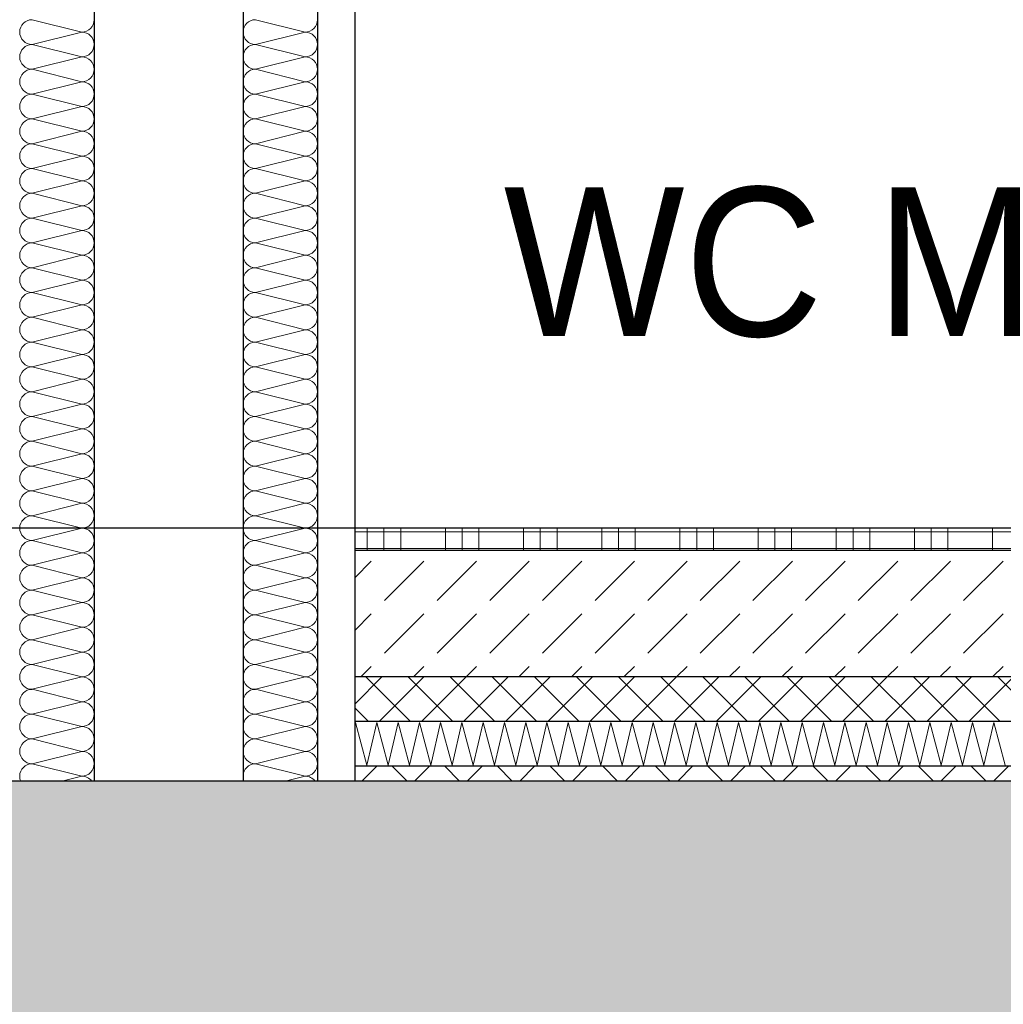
# Model space of a CAD drawing. Header units: metres. Extents: x -12 to 62.3, y -22.2 to 2.8.
# Tile 71 of 214: x 17.645 to 18.306, y -6.345 to -5.683. Entities that reach past the tile are written whole.
import ezdxf

# ---------------------------------------------------------------- set-up
doc = ezdxf.new("R2010")
doc.units = ezdxf.units.M
doc.header["$LTSCALE"] = 20
doc.header["$MEASUREMENT"] = 0
doc.layers.get('0').update_dxf_attribs({"color": 8, "lineweight": 9})
doc.layers.get('Defpoints').update_dxf_attribs({"color": 8, "lineweight": 9})
for name, color, linetype in [('Neubau_A-Decken', 8, 'Continuous'), ('Neubau_A-Installationswände', 8, 'Continuous'), ('Neubau_B-Bodenaufbau', 8, 'Continuous'), ('Neubau_T-Bemaßung', 8, 'Continuous'), ('Neubau_T-Text', 8, 'Continuous')]:
    doc.layers.add(name, color=color, linetype=linetype)
doc.styles.add('ERSTELLTER_STIL_2', font='arial.ttf')
doc.dimstyles.new('ERSTELLTER_STIL__1', dxfattribs={"dimtxt": 0.0875, "dimasz": 0.059375, "dimexe": 0.18, "dimexo": 0.0625, "dimgap": 0, "dimtad": 1, "dimzin": 0, "dimdsep": 46, "dimtxsty": 'ERSTELLTER_STIL_2', "dimblk": 'ARROWHEAD_6', "dimblk1": 'ARROWHEAD_6', "dimblk2": 'ARROWHEAD_6', "dimcen": 0.09, "dimclrd": 7, "dimclre": 7, "dimclrt": 7, "dimazin": 0, "dimtfac": 1, "dimtdec": 4, "dimtmove": 0, "dimatfit": 3, "dimfxl": 1, "dimtolj": 1, "dimtzin": 0, "dimarcsym": 0})

# ---------------------------------------------------------------- blocks, each defined once
blk = doc.blocks.new('*X367', base_point=(-18420.15716, 0))
at = {"layer": 'Neubau_A-Installationswände', "color": 8, "linetype": 'Continuous', "lineweight": 9}
for p, q in [((-21355.23389, 4.48333), (-21355.26722, 4.49167)), ((-21355.23389, 4.48333), (-21355.26722, 4.475)), ((-21355.23389, 4.46667), (-21355.26722, 4.475)), ((-21355.23389, 4.46667), (-21355.26722, 4.45833)), ((-21355.23389, 4.45), (-21355.26722, 4.45833)), ((-21355.23389, 4.45), (-21355.26722, 4.44167)), ((-21355.23389, 4.43333), (-21355.26722, 4.44167)), ((-21355.23389, 4.43333), (-21355.26722, 4.425)), ((-21355.23389, 4.41667), (-21355.26722, 4.425)), ((-21355.23389, 4.41667), (-21355.26722, 4.40833)), ((-21355.23389, 4.4), (-21355.26722, 4.40833)), ((-21355.23389, 4.4), (-21355.26722, 4.39167)), ((-21355.23389, 4.38333), (-21355.26722, 4.39167)), ((-21355.23389, 4.38333), (-21355.26722, 4.375)), ((-21355.23389, 4.36667), (-21355.26722, 4.375)), ((-21355.23389, 4.36667), (-21355.26722, 4.35833)), ((-21355.23389, 4.35), (-21355.26722, 4.35833)), ((-21355.23389, 4.35), (-21355.26722, 4.34167)), ((-21355.23389, 4.33333), (-21355.26722, 4.34167)), ((-21355.23389, 4.33333), (-21355.26722, 4.325)), ((-21355.23389, 4.31667), (-21355.26722, 4.325)), ((-21355.23389, 4.31667), (-21355.26722, 4.30833)), ((-21355.23389, 4.3), (-21355.26722, 4.30833)), ((-21355.23389, 4.3), (-21355.26722, 4.29167)), ((-21355.23389, 4.28333), (-21355.26722, 4.29167)), ((-21355.23389, 4.28333), (-21355.26722, 4.275)), ((-21355.23389, 4.26667), (-21355.26722, 4.275)), ((-21355.23389, 4.26667), (-21355.26722, 4.25833)), ((-21355.23389, 4.25), (-21355.26722, 4.25833)), ((-21355.23389, 4.25), (-21355.26722, 4.24167)), ((-21355.23389, 4.23333), (-21355.26722, 4.24167)), ((-21355.23389, 4.23333), (-21355.26722, 4.225)), ((-21355.23389, 4.21667), (-21355.26722, 4.225)), ((-21355.23389, 4.21667), (-21355.26722, 4.20833)), ((-21355.23389, 4.2), (-21355.26722, 4.20833)), ((-21355.23389, 4.2), (-21355.26722, 4.19167)), ((-21355.23389, 4.18333), (-21355.26722, 4.19167)), ((-21355.23389, 4.18333), (-21355.26722, 4.175)), ((-21355.23389, 4.16667), (-21355.26722, 4.175)), ((-21355.23389, 4.16667), (-21355.26722, 4.15833)), ((-21355.23389, 4.15), (-21355.26722, 4.15833)), ((-21355.23389, 4.15), (-21355.26722, 4.14167)), ((-21355.23389, 4.13333), (-21355.26722, 4.14167)), ((-21355.23389, 4.13333), (-21355.26722, 4.125)), ((-21355.23389, 4.11667), (-21355.26722, 4.125)), ((-21355.23389, 4.11667), (-21355.26722, 4.10833)), ((-21355.23389, 4.1), (-21355.26722, 4.10833)), ((-21355.23389, 4.1), (-21355.26722, 4.09167)), ((-21355.23389, 4.08333), (-21355.26722, 4.09167)), ((-21355.23389, 4.08333), (-21355.26722, 4.075)), ((-21355.23389, 4.06667), (-21355.26722, 4.075)), ((-21355.23389, 4.06667), (-21355.26722, 4.05833)), ((-21355.23389, 4.05), (-21355.26722, 4.05833)), ((-21355.23389, 4.05), (-21355.26722, 4.04167)), ((-21355.23389, 4.03333), (-21355.26722, 4.04167)), ((-21355.23389, 4.03333), (-21355.26722, 4.025)), ((-21355.23389, 4.01667), (-21355.26722, 4.025)), ((-21355.23389, 4.01667), (-21355.26722, 4.00833)), ((-21355.23389, 4), (-21355.26722, 4.00833)), ((-21355.23389, 4), (-21355.26722, 3.99167)), ((-21355.23389, 3.98333), (-21355.26722, 3.99167)), ((-21355.23389, 3.98333), (-21355.24722, 3.98))]:
    blk.add_line(p, q, dxfattribs=at)
for centre, start, end in [((-21355.26722, 4.48333), 90, 180), ((-21355.23389, 4.49167), 270, 0), ((-21355.26722, 4.48333), 180, 270), ((-21355.23389, 4.475), 0, 90), ((-21355.26722, 4.46667), 90, 180), ((-21355.23389, 4.475), 270, 0), ((-21355.26722, 4.46667), 180, 270), ((-21355.23389, 4.45833), 0, 90), ((-21355.26722, 4.45), 90, 180), ((-21355.23389, 4.45833), 270, 0), ((-21355.26722, 4.45), 180, 270), ((-21355.23389, 4.44167), 0, 90), ((-21355.26722, 4.43333), 90, 180), ((-21355.23389, 4.44167), 270, 0), ((-21355.26722, 4.43333), 180, 270), ((-21355.23389, 4.425), 0, 90), ((-21355.26722, 4.41667), 90, 180), ((-21355.23389, 4.425), 270, 0), ((-21355.26722, 4.41667), 180, 270), ((-21355.23389, 4.40833), 0, 90), ((-21355.26722, 4.4), 90, 180), ((-21355.23389, 4.40833), 270, 0), ((-21355.26722, 4.4), 180, 270), ((-21355.23389, 4.39167), 0, 90), ((-21355.26722, 4.38333), 90, 180), ((-21355.23389, 4.39167), 270, 0), ((-21355.26722, 4.38333), 180, 270), ((-21355.23389, 4.375), 0, 90), ((-21355.26722, 4.36667), 90, 180), ((-21355.23389, 4.375), 270, 0), ((-21355.26722, 4.36667), 180, 270), ((-21355.23389, 4.35833), 0, 90), ((-21355.26722, 4.35), 90, 180), ((-21355.23389, 4.35833), 270, 0), ((-21355.26722, 4.35), 180, 270), ((-21355.23389, 4.34167), 0, 90), ((-21355.26722, 4.33333), 90, 180), ((-21355.23389, 4.34167), 270, 0), ((-21355.26722, 4.33333), 180, 270), ((-21355.23389, 4.325), 0, 90), ((-21355.26722, 4.31667), 90, 180), ((-21355.23389, 4.325), 270, 0), ((-21355.26722, 4.31667), 180, 270), ((-21355.23389, 4.30833), 0, 90), ((-21355.26722, 4.3), 90, 180), ((-21355.23389, 4.30833), 270, 0), ((-21355.26722, 4.3), 180, 270), ((-21355.23389, 4.29167), 0, 90), ((-21355.26722, 4.28333), 90, 180), ((-21355.23389, 4.29167), 270, 0), ((-21355.26722, 4.28333), 180, 270), ((-21355.23389, 4.275), 0, 90), ((-21355.26722, 4.26667), 90, 180), ((-21355.23389, 4.275), 270, 0), ((-21355.26722, 4.26667), 180, 270), ((-21355.23389, 4.25833), 0, 90), ((-21355.26722, 4.25), 90, 180), ((-21355.23389, 4.25833), 270, 0), ((-21355.26722, 4.25), 180, 270), ((-21355.23389, 4.24167), 0, 90), ((-21355.26722, 4.23333), 90, 180), ((-21355.23389, 4.24167), 270, 0), ((-21355.26722, 4.23333), 180, 270), ((-21355.23389, 4.225), 0, 90), ((-21355.26722, 4.21667), 90, 180), ((-21355.23389, 4.225), 270, 0), ((-21355.26722, 4.21667), 180, 270), ((-21355.23389, 4.20833), 0, 90), ((-21355.26722, 4.2), 90, 180), ((-21355.23389, 4.20833), 270, 0), ((-21355.26722, 4.2), 180, 270), ((-21355.23389, 4.19167), 0, 90), ((-21355.26722, 4.18333), 90, 180), ((-21355.23389, 4.19167), 270, 0), ((-21355.26722, 4.18333), 180, 270), ((-21355.23389, 4.175), 0, 90), ((-21355.26722, 4.16667), 90, 180), ((-21355.23389, 4.175), 270, 0), ((-21355.26722, 4.16667), 180, 270), ((-21355.23389, 4.15833), 0, 90), ((-21355.26722, 4.15), 90, 180), ((-21355.23389, 4.15833), 270, 0), ((-21355.26722, 4.15), 180, 270), ((-21355.23389, 4.14167), 0, 90), ((-21355.26722, 4.13333), 90, 180), ((-21355.23389, 4.14167), 270, 0), ((-21355.26722, 4.13333), 180, 270), ((-21355.23389, 4.125), 0, 90), ((-21355.26722, 4.11667), 90, 180), ((-21355.23389, 4.125), 270, 0), ((-21355.26722, 4.11667), 180, 270), ((-21355.23389, 4.10833), 0, 90), ((-21355.26722, 4.1), 90, 180), ((-21355.23389, 4.10833), 270, 0), ((-21355.26722, 4.1), 180, 270), ((-21355.23389, 4.09167), 0, 90), ((-21355.26722, 4.08333), 90, 180), ((-21355.23389, 4.09167), 270, 0), ((-21355.26722, 4.08333), 180, 270), ((-21355.23389, 4.075), 0, 90), ((-21355.26722, 4.06667), 90, 180), ((-21355.23389, 4.075), 270, 0), ((-21355.26722, 4.06667), 180, 270), ((-21355.23389, 4.05833), 0, 90), ((-21355.26722, 4.05), 90, 180), ((-21355.23389, 4.05833), 270, 0), ((-21355.26722, 4.05), 180, 270), ((-21355.23389, 4.04167), 0, 90), ((-21355.26722, 4.03333), 90, 180), ((-21355.23389, 4.04167), 270, 0), ((-21355.26722, 4.03333), 180, 270), ((-21355.23389, 4.025), 0, 90), ((-21355.26722, 4.01667), 90, 180), ((-21355.23389, 4.025), 270, 0), ((-21355.26722, 4.01667), 180, 270), ((-21355.23389, 4.00833), 0, 90), ((-21355.26722, 4), 90, 180), ((-21355.23389, 4.00833), 270, 0), ((-21355.26722, 4), 180, 270), ((-21355.23389, 3.99167), 0, 90), ((-21355.26722, 3.98333), 90, 180), ((-21355.23389, 3.99167), 270, 0), ((-21355.26722, 3.98333), 180, 203.57818), ((-21355.23389, 3.975), 36.8699, 90)]:
    blk.add_arc(centre, 0.00833, start, end, dxfattribs=at)
blk = doc.blocks.new('*X368', base_point=(-18420.15716, 0))
at = {"layer": 'Neubau_A-Installationswände', "color": 8, "linetype": 'Continuous', "lineweight": 9}
for p, q in [((-21355.38389, 4.48333), (-21355.41722, 4.49167)), ((-21355.38389, 4.48333), (-21355.41722, 4.475)), ((-21355.38389, 4.46667), (-21355.41722, 4.475)), ((-21355.38389, 4.46667), (-21355.41722, 4.45833)), ((-21355.38389, 4.45), (-21355.41722, 4.45833)), ((-21355.38389, 4.45), (-21355.41722, 4.44167)), ((-21355.38389, 4.43333), (-21355.41722, 4.44167)), ((-21355.38389, 4.43333), (-21355.41722, 4.425)), ((-21355.38389, 4.41667), (-21355.41722, 4.425)), ((-21355.38389, 4.41667), (-21355.41722, 4.40833)), ((-21355.38389, 4.4), (-21355.41722, 4.40833)), ((-21355.38389, 4.4), (-21355.41722, 4.39167)), ((-21355.38389, 4.38333), (-21355.41722, 4.39167)), ((-21355.38389, 4.38333), (-21355.41722, 4.375)), ((-21355.38389, 4.36667), (-21355.41722, 4.375)), ((-21355.38389, 4.36667), (-21355.41722, 4.35833)), ((-21355.38389, 4.35), (-21355.41722, 4.35833)), ((-21355.38389, 4.35), (-21355.41722, 4.34167)), ((-21355.38389, 4.33333), (-21355.41722, 4.34167)), ((-21355.38389, 4.33333), (-21355.41722, 4.325)), ((-21355.38389, 4.31667), (-21355.41722, 4.325)), ((-21355.38389, 4.31667), (-21355.41722, 4.30833)), ((-21355.38389, 4.3), (-21355.41722, 4.30833)), ((-21355.38389, 4.3), (-21355.41722, 4.29167)), ((-21355.38389, 4.28333), (-21355.41722, 4.29167)), ((-21355.38389, 4.28333), (-21355.41722, 4.275)), ((-21355.38389, 4.26667), (-21355.41722, 4.275)), ((-21355.38389, 4.26667), (-21355.41722, 4.25833)), ((-21355.38389, 4.25), (-21355.41722, 4.25833)), ((-21355.38389, 4.25), (-21355.41722, 4.24167)), ((-21355.38389, 4.23333), (-21355.41722, 4.24167)), ((-21355.38389, 4.23333), (-21355.41722, 4.225)), ((-21355.38389, 4.21667), (-21355.41722, 4.225)), ((-21355.38389, 4.21667), (-21355.41722, 4.20833)), ((-21355.38389, 4.2), (-21355.41722, 4.20833)), ((-21355.38389, 4.2), (-21355.41722, 4.19167)), ((-21355.38389, 4.18333), (-21355.41722, 4.19167)), ((-21355.38389, 4.18333), (-21355.41722, 4.175)), ((-21355.38389, 4.16667), (-21355.41722, 4.175)), ((-21355.38389, 4.16667), (-21355.41722, 4.15833)), ((-21355.38389, 4.15), (-21355.41722, 4.15833)), ((-21355.38389, 4.15), (-21355.41722, 4.14167)), ((-21355.38389, 4.13333), (-21355.41722, 4.14167)), ((-21355.38389, 4.13333), (-21355.41722, 4.125)), ((-21355.38389, 4.11667), (-21355.41722, 4.125)), ((-21355.38389, 4.11667), (-21355.41722, 4.10833)), ((-21355.38389, 4.1), (-21355.41722, 4.10833)), ((-21355.38389, 4.1), (-21355.41722, 4.09167)), ((-21355.38389, 4.08333), (-21355.41722, 4.09167)), ((-21355.38389, 4.08333), (-21355.41722, 4.075)), ((-21355.38389, 4.06667), (-21355.41722, 4.075)), ((-21355.38389, 4.06667), (-21355.41722, 4.05833)), ((-21355.38389, 4.05), (-21355.41722, 4.05833)), ((-21355.38389, 4.05), (-21355.41722, 4.04167)), ((-21355.38389, 4.03333), (-21355.41722, 4.04167)), ((-21355.38389, 4.03333), (-21355.41722, 4.025)), ((-21355.38389, 4.01667), (-21355.41722, 4.025)), ((-21355.38389, 4.01667), (-21355.41722, 4.00833)), ((-21355.38389, 4), (-21355.41722, 4.00833)), ((-21355.38389, 4), (-21355.41722, 3.99167)), ((-21355.38389, 3.98333), (-21355.41722, 3.99167)), ((-21355.38389, 3.98333), (-21355.39722, 3.98))]:
    blk.add_line(p, q, dxfattribs=at)
for centre, start, end in [((-21355.41722, 4.48333), 90, 180), ((-21355.38389, 4.49167), 270, 0), ((-21355.41722, 4.48333), 180, 270), ((-21355.38389, 4.475), 0, 90), ((-21355.41722, 4.46667), 90, 180), ((-21355.38389, 4.475), 270, 0), ((-21355.41722, 4.46667), 180, 270), ((-21355.38389, 4.45833), 0, 90), ((-21355.41722, 4.45), 90, 180), ((-21355.38389, 4.45833), 270, 0), ((-21355.41722, 4.45), 180, 270), ((-21355.38389, 4.44167), 0, 90), ((-21355.41722, 4.43333), 90, 180), ((-21355.38389, 4.44167), 270, 0), ((-21355.41722, 4.43333), 180, 270), ((-21355.38389, 4.425), 0, 90), ((-21355.41722, 4.41667), 90, 180), ((-21355.38389, 4.425), 270, 0), ((-21355.41722, 4.41667), 180, 270), ((-21355.38389, 4.40833), 0, 90), ((-21355.41722, 4.4), 90, 180), ((-21355.38389, 4.40833), 270, 0), ((-21355.41722, 4.4), 180, 270), ((-21355.38389, 4.39167), 0, 90), ((-21355.41722, 4.38333), 90, 180), ((-21355.38389, 4.39167), 270, 0), ((-21355.41722, 4.38333), 180, 270), ((-21355.38389, 4.375), 0, 90), ((-21355.41722, 4.36667), 90, 180), ((-21355.38389, 4.375), 270, 0), ((-21355.41722, 4.36667), 180, 270), ((-21355.38389, 4.35833), 0, 90), ((-21355.41722, 4.35), 90, 180), ((-21355.38389, 4.35833), 270, 0), ((-21355.41722, 4.35), 180, 270), ((-21355.38389, 4.34167), 0, 90), ((-21355.41722, 4.33333), 90, 180), ((-21355.38389, 4.34167), 270, 0), ((-21355.41722, 4.33333), 180, 270), ((-21355.38389, 4.325), 0, 90), ((-21355.41722, 4.31667), 90, 180), ((-21355.38389, 4.325), 270, 0), ((-21355.41722, 4.31667), 180, 270), ((-21355.38389, 4.30833), 0, 90), ((-21355.41722, 4.3), 90, 180), ((-21355.38389, 4.30833), 270, 0), ((-21355.41722, 4.3), 180, 270), ((-21355.38389, 4.29167), 0, 90), ((-21355.41722, 4.28333), 90, 180), ((-21355.38389, 4.29167), 270, 0), ((-21355.41722, 4.28333), 180, 270), ((-21355.38389, 4.275), 0, 90), ((-21355.41722, 4.26667), 90, 180), ((-21355.38389, 4.275), 270, 0), ((-21355.41722, 4.26667), 180, 270), ((-21355.38389, 4.25833), 0, 90), ((-21355.41722, 4.25), 90, 180), ((-21355.38389, 4.25833), 270, 0), ((-21355.41722, 4.25), 180, 270), ((-21355.38389, 4.24167), 0, 90), ((-21355.41722, 4.23333), 90, 180), ((-21355.38389, 4.24167), 270, 0), ((-21355.41722, 4.23333), 180, 270), ((-21355.38389, 4.225), 0, 90), ((-21355.41722, 4.21667), 90, 180), ((-21355.38389, 4.225), 270, 0), ((-21355.41722, 4.21667), 180, 270), ((-21355.38389, 4.20833), 0, 90), ((-21355.41722, 4.2), 90, 180), ((-21355.38389, 4.20833), 270, 0), ((-21355.41722, 4.2), 180, 270), ((-21355.38389, 4.19167), 0, 90), ((-21355.41722, 4.18333), 90, 180), ((-21355.38389, 4.19167), 270, 0), ((-21355.41722, 4.18333), 180, 270), ((-21355.38389, 4.175), 0, 90), ((-21355.41722, 4.16667), 90, 180), ((-21355.38389, 4.175), 270, 0), ((-21355.41722, 4.16667), 180, 270), ((-21355.38389, 4.15833), 0, 90), ((-21355.41722, 4.15), 90, 180), ((-21355.38389, 4.15833), 270, 0), ((-21355.41722, 4.15), 180, 270), ((-21355.38389, 4.14167), 0, 90), ((-21355.41722, 4.13333), 90, 180), ((-21355.38389, 4.14167), 270, 0), ((-21355.41722, 4.13333), 180, 270), ((-21355.38389, 4.125), 0, 90), ((-21355.41722, 4.11667), 90, 180), ((-21355.38389, 4.125), 270, 0), ((-21355.41722, 4.11667), 180, 270), ((-21355.38389, 4.10833), 0, 90), ((-21355.41722, 4.1), 90, 180), ((-21355.38389, 4.10833), 270, 0), ((-21355.41722, 4.1), 180, 270), ((-21355.38389, 4.09167), 0, 90), ((-21355.41722, 4.08333), 90, 180), ((-21355.38389, 4.09167), 270, 0), ((-21355.41722, 4.08333), 180, 270), ((-21355.38389, 4.075), 0, 90), ((-21355.41722, 4.06667), 90, 180), ((-21355.38389, 4.075), 270, 0), ((-21355.41722, 4.06667), 180, 270), ((-21355.38389, 4.05833), 0, 90), ((-21355.41722, 4.05), 90, 180), ((-21355.38389, 4.05833), 270, 0), ((-21355.41722, 4.05), 180, 270), ((-21355.38389, 4.04167), 0, 90), ((-21355.41722, 4.03333), 90, 180), ((-21355.38389, 4.04167), 270, 0), ((-21355.41722, 4.03333), 180, 270), ((-21355.38389, 4.025), 0, 90), ((-21355.41722, 4.01667), 90, 180), ((-21355.38389, 4.025), 270, 0), ((-21355.41722, 4.01667), 180, 270), ((-21355.38389, 4.00833), 0, 90), ((-21355.41722, 4), 90, 180), ((-21355.38389, 4.00833), 270, 0), ((-21355.41722, 4), 180, 270), ((-21355.38389, 3.99167), 0, 90), ((-21355.41722, 3.98333), 90, 180), ((-21355.38389, 3.99167), 270, 0), ((-21355.41722, 3.98333), 180, 203.57818), ((-21355.38389, 3.975), 36.8699, 90)]:
    blk.add_arc(centre, 0.00833, start, end, dxfattribs=at)
blk = doc.blocks.new('ARROWHEAD_6')
at = {"color": 0, "linetype": 'Continuous', "lineweight": 0}
for p, q in [((-0.5, -0.5), (0.5, 0.5)), ((0, 0), (-1, 0))]:
    blk.add_line(p, q, dxfattribs=at)
blk = doc.blocks.new('*D508')
at = {"layer": 'Defpoints', "color": 0, "linetype": 'Continuous', "transparency": 16777216}
for p in [(2.64481, -6.195), (45.355, -6.195), (22.615, -6.495)]:
    blk.add_point(p, dxfattribs=at)
at = {"layer": 'Neubau_T-Bemaßung', "linetype": 'Continuous', "lineweight": -2, "transparency": 16777216}
for p, q in [((2.64481, -6.13563), (2.64481, -6.07625)), ((45.2925, -6.195), (2.46481, -6.195)), ((2.64481, -6.195), (2.64481, -6.23165)), ((2.64481, -6.495), (2.64481, -6.45864)), ((22.5525, -6.495), (2.46481, -6.495)), ((2.64481, -6.55438), (2.64481, -6.61375))]:
    blk.add_line(p, q, dxfattribs=at)
at = {"layer": 'Neubau_T-Bemaßung', "linetype": 'Continuous', "lineweight": -2, "transparency": 16777216, "xscale": 0.059375, "yscale": 0.059375, "zscale": 0.059375}
for p, rotation in [((2.64481, -6.195), 270), ((2.64481, -6.495), 90)]:
    blk.add_blockref('ARROWHEAD_6', p, dxfattribs=dict(at, rotation=rotation))
at = {"layer": 'Neubau_T-Bemaßung', "linetype": 'Continuous', "transparency": 16777216, "insert": (2.64481, -6.34515), "char_height": 0.0875, "attachment_point": 5, "rotation": 90, "style": 'ERSTELLTER_STIL_2'}
blk.add_mtext('\\A1;0.30', dxfattribs=at)
blk = doc.blocks.new('*D509')
at = {"layer": 'Defpoints', "color": 0, "linetype": 'Continuous', "transparency": 16777216}
for p in [(2.53132, -6.195), (45.355, -6.195), (45.355, -6.195)]:
    blk.add_point(p, dxfattribs=at)
at = {"layer": 'Neubau_T-Bemaßung', "linetype": 'Continuous', "lineweight": -2, "transparency": 16777216}
for p, q in [((2.53132, -6.13563), (2.53132, -6.07625)), ((45.2925, -6.195), (2.35132, -6.195)), ((45.2925, -6.195), (2.35132, -6.195)), ((2.53132, -6.25438), (2.53132, -6.31375))]:
    blk.add_line(p, q, dxfattribs=at)
at = {"layer": 'Neubau_T-Bemaßung', "linetype": 'Continuous', "lineweight": -2, "transparency": 16777216, "xscale": 0.059375, "yscale": 0.059375, "zscale": 0.059375}
for rotation in [270, 90]:
    blk.add_blockref('ARROWHEAD_6', (2.53132, -6.195), dxfattribs=dict(at, rotation=rotation))
at = {"layer": 'Neubau_T-Bemaßung', "linetype": 'Continuous', "transparency": 16777216, "insert": (2.64481, -6.07625), "char_height": 0.0875, "attachment_point": 5, "rotation": 90, "style": 'ERSTELLTER_STIL_2'}
blk.add_mtext('\\A1;0.00', dxfattribs=at)
blk = doc.blocks.new('*D510')
at = {"layer": 'Defpoints', "color": 0, "linetype": 'Continuous', "transparency": 16777216}
for p in [(2.53117, -6.025), (55.892, -6.025), (45.355, -6.195)]:
    blk.add_point(p, dxfattribs=at)
at = {"layer": 'Neubau_T-Bemaßung', "linetype": 'Continuous', "lineweight": -2, "transparency": 16777216}
for p, q in [((2.53117, -6.025), (2.53117, -5.92716)), ((55.8295, -6.025), (2.35117, -6.025)), ((2.53117, -6.13563), (2.53117, -6.08438)), ((45.2925, -6.195), (2.35117, -6.195))]:
    blk.add_line(p, q, dxfattribs=at)
at = {"layer": 'Neubau_T-Bemaßung', "linetype": 'Continuous', "lineweight": -2, "transparency": 16777216, "xscale": 0.059375, "yscale": 0.059375, "zscale": 0.059375}
for p, rotation in [((2.53117, -6.025), 90), ((2.53117, -6.195), 270)]:
    blk.add_blockref('ARROWHEAD_6', p, dxfattribs=dict(at, rotation=rotation))
at = {"layer": 'Neubau_T-Bemaßung', "linetype": 'Continuous', "transparency": 16777216, "insert": (2.64481, -5.92716), "char_height": 0.0875, "attachment_point": 5, "rotation": 90, "style": 'ERSTELLTER_STIL_2'}
blk.add_mtext('\\A1;0.17', dxfattribs=at)
blk = doc.blocks.new('*D511')
at = {"layer": 'Defpoints', "color": 0, "linetype": 'Continuous', "transparency": 16777216}
for p in [(2.64481, -3.025), (42.69, -3.025), (55.892, -6.025)]:
    blk.add_point(p, dxfattribs=at)
at = {"layer": 'Neubau_T-Bemaßung', "linetype": 'Continuous', "lineweight": -2, "transparency": 16777216}
for p, q in [((42.6275, -3.025), (2.46481, -3.025)), ((2.64481, -3.08438), (2.64481, -4.41504)), ((2.64481, -5.96563), (2.64481, -4.64197)), ((55.8295, -6.025), (2.46481, -6.025))]:
    blk.add_line(p, q, dxfattribs=at)
at = {"layer": 'Neubau_T-Bemaßung', "linetype": 'Continuous', "lineweight": -2, "transparency": 16777216, "xscale": 0.059375, "yscale": 0.059375, "zscale": 0.059375}
for p, rotation in [((2.64481, -3.025), 90), ((2.64481, -6.025), 270)]:
    blk.add_blockref('ARROWHEAD_6', p, dxfattribs=dict(at, rotation=rotation))
at = {"layer": 'Neubau_T-Bemaßung', "linetype": 'Continuous', "transparency": 16777216, "insert": (2.64481, -4.5285), "char_height": 0.0875, "attachment_point": 5, "rotation": 90, "style": 'ERSTELLTER_STIL_2'}
blk.add_mtext('\\A1;3.00', dxfattribs=at)
blk = doc.blocks.new('*D446')
at = {"layer": 'Defpoints', "color": 0, "linetype": 'Continuous', "transparency": 16777216}
for p in [(2.99481, -6.195), (45.355, -6.195), (22.615, -6.495)]:
    blk.add_point(p, dxfattribs=at)
at = {"layer": 'Neubau_T-Bemaßung', "linetype": 'Continuous', "lineweight": -2, "transparency": 16777216}
for p, q in [((2.99481, -6.13563), (2.99481, -6.07625)), ((45.2925, -6.195), (2.81481, -6.195)), ((2.99481, -6.195), (2.99481, -6.23165)), ((2.99481, -6.495), (2.99481, -6.45864)), ((22.5525, -6.495), (2.81481, -6.495)), ((2.99481, -6.55438), (2.99481, -6.61375))]:
    blk.add_line(p, q, dxfattribs=at)
at = {"layer": 'Neubau_T-Bemaßung', "linetype": 'Continuous', "lineweight": -2, "transparency": 16777216, "xscale": 0.059375, "yscale": 0.059375, "zscale": 0.059375}
for p, rotation in [((2.99481, -6.195), 270), ((2.99481, -6.495), 90)]:
    blk.add_blockref('ARROWHEAD_6', p, dxfattribs=dict(at, rotation=rotation))
at = {"layer": 'Neubau_T-Bemaßung', "linetype": 'Continuous', "transparency": 16777216, "insert": (2.99481, -6.34515), "char_height": 0.0875, "attachment_point": 5, "rotation": 90, "style": 'ERSTELLTER_STIL_2'}
blk.add_mtext('\\A1;0.30', dxfattribs=at)
blk = doc.blocks.new('*D447')
at = {"layer": 'Defpoints', "color": 0, "linetype": 'Continuous', "transparency": 16777216}
for p in [(2.88132, -6.195), (45.355, -6.195), (45.355, -6.195)]:
    blk.add_point(p, dxfattribs=at)
at = {"layer": 'Neubau_T-Bemaßung', "linetype": 'Continuous', "lineweight": -2, "transparency": 16777216}
for p, q in [((2.88132, -6.13563), (2.88132, -6.07625)), ((45.2925, -6.195), (2.70132, -6.195)), ((45.2925, -6.195), (2.70132, -6.195)), ((2.88132, -6.25438), (2.88132, -6.31375))]:
    blk.add_line(p, q, dxfattribs=at)
at = {"layer": 'Neubau_T-Bemaßung', "linetype": 'Continuous', "lineweight": -2, "transparency": 16777216, "xscale": 0.059375, "yscale": 0.059375, "zscale": 0.059375}
for rotation in [270, 90]:
    blk.add_blockref('ARROWHEAD_6', (2.88132, -6.195), dxfattribs=dict(at, rotation=rotation))
at = {"layer": 'Neubau_T-Bemaßung', "linetype": 'Continuous', "transparency": 16777216, "insert": (2.99481, -6.07625), "char_height": 0.0875, "attachment_point": 5, "rotation": 90, "style": 'ERSTELLTER_STIL_2'}
blk.add_mtext('\\A1;0.00', dxfattribs=at)
blk = doc.blocks.new('*D448')
at = {"layer": 'Defpoints', "color": 0, "linetype": 'Continuous', "transparency": 16777216}
for p in [(2.99481, -2.695), (45.355, -2.695), (45.355, -6.195)]:
    blk.add_point(p, dxfattribs=at)
at = {"layer": 'Neubau_T-Bemaßung', "linetype": 'Continuous', "lineweight": -2, "transparency": 16777216}
for p, q in [((45.2925, -2.695), (2.81481, -2.695)), ((2.99481, -2.75438), (2.99481, -4.33504)), ((2.99481, -6.13563), (2.99481, -4.56197)), ((45.2925, -6.195), (2.81481, -6.195))]:
    blk.add_line(p, q, dxfattribs=at)
at = {"layer": 'Neubau_T-Bemaßung', "linetype": 'Continuous', "lineweight": -2, "transparency": 16777216, "xscale": 0.059375, "yscale": 0.059375, "zscale": 0.059375}
for p, rotation in [((2.99481, -2.695), 90), ((2.99481, -6.195), 270)]:
    blk.add_blockref('ARROWHEAD_6', p, dxfattribs=dict(at, rotation=rotation))
at = {"layer": 'Neubau_T-Bemaßung', "linetype": 'Continuous', "transparency": 16777216, "insert": (2.99481, -4.4485), "char_height": 0.0875, "attachment_point": 5, "rotation": 90, "style": 'ERSTELLTER_STIL_2'}
blk.add_mtext('\\A1;3.50', dxfattribs=at)
blk = doc.blocks.new('*D420')
at = {"layer": 'Defpoints', "color": 0, "linetype": 'Continuous', "transparency": 16777216}
for p in [(8.76012, -6.195), (45.355, -6.195), (22.615, -6.495)]:
    blk.add_point(p, dxfattribs=at)
at = {"layer": 'Neubau_T-Bemaßung', "linetype": 'Continuous', "lineweight": -2, "transparency": 16777216}
for p, q in [((8.76012, -6.13563), (8.76012, -6.07625)), ((45.2925, -6.195), (8.58012, -6.195)), ((8.76012, -6.195), (8.76012, -6.23165)), ((8.76012, -6.495), (8.76012, -6.45864)), ((22.5525, -6.495), (8.58012, -6.495)), ((8.76012, -6.55438), (8.76012, -6.61375))]:
    blk.add_line(p, q, dxfattribs=at)
at = {"layer": 'Neubau_T-Bemaßung', "linetype": 'Continuous', "lineweight": -2, "transparency": 16777216, "xscale": 0.059375, "yscale": 0.059375, "zscale": 0.059375}
for p, rotation in [((8.76012, -6.195), 270), ((8.76012, -6.495), 90)]:
    blk.add_blockref('ARROWHEAD_6', p, dxfattribs=dict(at, rotation=rotation))
at = {"layer": 'Neubau_T-Bemaßung', "linetype": 'Continuous', "transparency": 16777216, "insert": (8.76012, -6.34515), "char_height": 0.0875, "attachment_point": 5, "rotation": 90, "style": 'ERSTELLTER_STIL_2'}
blk.add_mtext('\\A1;0.30', dxfattribs=at)
blk = doc.blocks.new('*D421')
at = {"layer": 'Defpoints', "color": 0, "linetype": 'Continuous', "transparency": 16777216}
for p in [(8.64663, -6.195), (45.355, -6.195), (45.355, -6.195)]:
    blk.add_point(p, dxfattribs=at)
at = {"layer": 'Neubau_T-Bemaßung', "linetype": 'Continuous', "lineweight": -2, "transparency": 16777216}
for p, q in [((8.64663, -6.13563), (8.64663, -6.07625)), ((45.2925, -6.195), (8.46663, -6.195)), ((45.2925, -6.195), (8.46663, -6.195)), ((8.64663, -6.25438), (8.64663, -6.31375))]:
    blk.add_line(p, q, dxfattribs=at)
at = {"layer": 'Neubau_T-Bemaßung', "linetype": 'Continuous', "lineweight": -2, "transparency": 16777216, "xscale": 0.059375, "yscale": 0.059375, "zscale": 0.059375}
for rotation in [270, 90]:
    blk.add_blockref('ARROWHEAD_6', (8.64663, -6.195), dxfattribs=dict(at, rotation=rotation))
at = {"layer": 'Neubau_T-Bemaßung', "linetype": 'Continuous', "transparency": 16777216, "insert": (8.76012, -6.07625), "char_height": 0.0875, "attachment_point": 5, "rotation": 90, "style": 'ERSTELLTER_STIL_2'}
blk.add_mtext('\\A1;0.00', dxfattribs=at)
blk = doc.blocks.new('*D422')
at = {"layer": 'Defpoints', "color": 0, "linetype": 'Continuous', "transparency": 16777216}
for p in [(8.64648, -6.025), (55.892, -6.025), (45.355, -6.195)]:
    blk.add_point(p, dxfattribs=at)
at = {"layer": 'Neubau_T-Bemaßung', "linetype": 'Continuous', "lineweight": -2, "transparency": 16777216}
for p, q in [((8.64648, -6.025), (8.64648, -5.92716)), ((55.8295, -6.025), (8.46648, -6.025)), ((8.64648, -6.13563), (8.64648, -6.08438)), ((45.2925, -6.195), (8.46648, -6.195))]:
    blk.add_line(p, q, dxfattribs=at)
at = {"layer": 'Neubau_T-Bemaßung', "linetype": 'Continuous', "lineweight": -2, "transparency": 16777216, "xscale": 0.059375, "yscale": 0.059375, "zscale": 0.059375}
for p, rotation in [((8.64648, -6.025), 90), ((8.64648, -6.195), 270)]:
    blk.add_blockref('ARROWHEAD_6', p, dxfattribs=dict(at, rotation=rotation))
at = {"layer": 'Neubau_T-Bemaßung', "linetype": 'Continuous', "transparency": 16777216, "insert": (8.76012, -5.92716), "char_height": 0.0875, "attachment_point": 5, "rotation": 90, "style": 'ERSTELLTER_STIL_2'}
blk.add_mtext('\\A1;0.17', dxfattribs=at)
blk = doc.blocks.new('*D423')
at = {"layer": 'Defpoints', "color": 0, "linetype": 'Continuous', "transparency": 16777216}
for p in [(8.76012, -3.025), (42.69, -3.025), (55.892, -6.025)]:
    blk.add_point(p, dxfattribs=at)
at = {"layer": 'Neubau_T-Bemaßung', "linetype": 'Continuous', "lineweight": -2, "transparency": 16777216}
for p, q in [((42.6275, -3.025), (8.58012, -3.025)), ((8.76012, -3.08438), (8.76012, -4.41504)), ((8.76012, -5.96563), (8.76012, -4.64197)), ((55.8295, -6.025), (8.58012, -6.025))]:
    blk.add_line(p, q, dxfattribs=at)
at = {"layer": 'Neubau_T-Bemaßung', "linetype": 'Continuous', "lineweight": -2, "transparency": 16777216, "xscale": 0.059375, "yscale": 0.059375, "zscale": 0.059375}
for p, rotation in [((8.76012, -3.025), 90), ((8.76012, -6.025), 270)]:
    blk.add_blockref('ARROWHEAD_6', p, dxfattribs=dict(at, rotation=rotation))
at = {"layer": 'Neubau_T-Bemaßung', "linetype": 'Continuous', "transparency": 16777216, "insert": (8.76012, -4.5285), "char_height": 0.0875, "attachment_point": 5, "rotation": 90, "style": 'ERSTELLTER_STIL_2'}
blk.add_mtext('\\A1;3.00', dxfattribs=at)
blk = doc.blocks.new('*D430')
at = {"layer": 'Defpoints', "color": 0, "linetype": 'Continuous', "transparency": 16777216}
for p in [(9.11012, -6.195), (45.355, -6.195), (22.615, -6.495)]:
    blk.add_point(p, dxfattribs=at)
at = {"layer": 'Neubau_T-Bemaßung', "linetype": 'Continuous', "lineweight": -2, "transparency": 16777216}
for p, q in [((9.11012, -6.13563), (9.11012, -6.07625)), ((45.2925, -6.195), (8.93012, -6.195)), ((9.11012, -6.195), (9.11012, -6.23165)), ((9.11012, -6.495), (9.11012, -6.45864)), ((22.5525, -6.495), (8.93012, -6.495)), ((9.11012, -6.55438), (9.11012, -6.61375))]:
    blk.add_line(p, q, dxfattribs=at)
at = {"layer": 'Neubau_T-Bemaßung', "linetype": 'Continuous', "lineweight": -2, "transparency": 16777216, "xscale": 0.059375, "yscale": 0.059375, "zscale": 0.059375}
for p, rotation in [((9.11012, -6.195), 270), ((9.11012, -6.495), 90)]:
    blk.add_blockref('ARROWHEAD_6', p, dxfattribs=dict(at, rotation=rotation))
at = {"layer": 'Neubau_T-Bemaßung', "linetype": 'Continuous', "transparency": 16777216, "insert": (9.11012, -6.34515), "char_height": 0.0875, "attachment_point": 5, "rotation": 90, "style": 'ERSTELLTER_STIL_2'}
blk.add_mtext('\\A1;0.30', dxfattribs=at)
blk = doc.blocks.new('*D431')
at = {"layer": 'Defpoints', "color": 0, "linetype": 'Continuous', "transparency": 16777216}
for p in [(8.99663, -6.195), (45.355, -6.195), (45.355, -6.195)]:
    blk.add_point(p, dxfattribs=at)
at = {"layer": 'Neubau_T-Bemaßung', "linetype": 'Continuous', "lineweight": -2, "transparency": 16777216}
for p, q in [((8.99663, -6.13563), (8.99663, -6.07625)), ((45.2925, -6.195), (8.81663, -6.195)), ((45.2925, -6.195), (8.81663, -6.195)), ((8.99663, -6.25438), (8.99663, -6.31375))]:
    blk.add_line(p, q, dxfattribs=at)
at = {"layer": 'Neubau_T-Bemaßung', "linetype": 'Continuous', "lineweight": -2, "transparency": 16777216, "xscale": 0.059375, "yscale": 0.059375, "zscale": 0.059375}
for rotation in [270, 90]:
    blk.add_blockref('ARROWHEAD_6', (8.99663, -6.195), dxfattribs=dict(at, rotation=rotation))
at = {"layer": 'Neubau_T-Bemaßung', "linetype": 'Continuous', "transparency": 16777216, "insert": (9.11012, -6.07625), "char_height": 0.0875, "attachment_point": 5, "rotation": 90, "style": 'ERSTELLTER_STIL_2'}
blk.add_mtext('\\A1;0.00', dxfattribs=at)
blk = doc.blocks.new('*D432')
at = {"layer": 'Defpoints', "color": 0, "linetype": 'Continuous', "transparency": 16777216}
for p in [(9.11012, -2.695), (45.355, -2.695), (45.355, -6.195)]:
    blk.add_point(p, dxfattribs=at)
at = {"layer": 'Neubau_T-Bemaßung', "linetype": 'Continuous', "lineweight": -2, "transparency": 16777216}
for p, q in [((45.2925, -2.695), (8.93012, -2.695)), ((9.11012, -2.75438), (9.11012, -4.33504)), ((9.11012, -6.13563), (9.11012, -4.56197)), ((45.2925, -6.195), (8.93012, -6.195))]:
    blk.add_line(p, q, dxfattribs=at)
at = {"layer": 'Neubau_T-Bemaßung', "linetype": 'Continuous', "lineweight": -2, "transparency": 16777216, "xscale": 0.059375, "yscale": 0.059375, "zscale": 0.059375}
for p, rotation in [((9.11012, -2.695), 90), ((9.11012, -6.195), 270)]:
    blk.add_blockref('ARROWHEAD_6', p, dxfattribs=dict(at, rotation=rotation))
at = {"layer": 'Neubau_T-Bemaßung', "linetype": 'Continuous', "transparency": 16777216, "insert": (9.11012, -4.4485), "char_height": 0.0875, "attachment_point": 5, "rotation": 90, "style": 'ERSTELLTER_STIL_2'}
blk.add_mtext('\\A1;3.50', dxfattribs=at)

msp = doc.modelspace()

# ---------------------------------------------------------------- hatches: boundary and pattern name
at = {"layer": 'Neubau_A-Decken', "linetype": 'Continuous'}
h = msp.add_hatch(dxfattribs=at)
h.set_pattern_fill('BETON__STAHLBETON_0001', color=256, style=0, pattern_type=2)
h.set_pattern_definition([(45, (2952.9134, -10.175), (-0.0848528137, 0.0848528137), []), (45, (2952.87097, -10.13257), (-0.0848528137, 0.0848528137), [0.09, -0.03])])
h.paths.add_polyline_path([(12.4, -6.495), (24.78, -6.495), (24.78, -6.195), (12.4, -6.195)])
at = {"layer": 'Neubau_B-Bodenaufbau', "linetype": 'Continuous'}
h = msp.add_hatch(dxfattribs=at)
h.set_pattern_fill('BETON__UNBEWEHRT_0001', color=256, style=0, pattern_type=2)
h.set_pattern_definition([(45, (2952.9134, -10.175), (-0.0353553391, 0.0353553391), [0.0375, -0.0125]), (45, (2952.9134, -10.139645), (-0.0353553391, 0.0353553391), [0.0375, -0.0125])])
h.paths.add_polyline_path([(17.87, -6.04), (17.87, -6.125), (19.97, -6.125), (19.97, -6.04)])
h = msp.add_hatch(dxfattribs=at)
h.set_pattern_fill('DÄMMUNG__HART_2_0001', color=256, style=0, pattern_type=2)
h.set_pattern_definition([(45, (2952.9134, -10.175), (-0.01414213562, 0.01414213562), []), (135, (2952.9134, -10.175), (0.01414213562, 0.01414213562), [])])
h.paths.add_polyline_path([(17.87, -6.155), (19.97, -6.155), (19.97, -6.125), (17.87, -6.125)])
h = msp.add_hatch(dxfattribs=at)
h.set_pattern_fill('GUßASPHALT_0001', color=256, style=0, pattern_type=2)
h.set_pattern_definition([(45, (2952.9134, -10.175), (-0.01767766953, 0.01767766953), []), (135, (2952.9134, -10.175), (0.01767766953, 0.01767766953), [])])
h.paths.add_polyline_path([(17.87, -6.195), (19.97, -6.195), (19.97, -6.185), (17.87, -6.185)])

# ---------------------------------------------------------------- linework, layer by layer
at = {"layer": 'Neubau_A-Decken', "linetype": 'Continuous', "flags": 128}
msp.add_lwpolyline([(22.38, -6.195), (20.17, -6.195), (20.1575, -6.195), (20.145, -6.195), (19.995, -6.195), (19.9825, -6.195), (19.97, -6.195), (17.87, -6.195), (17.8575, -6.195), (17.845, -6.195), (17.795, -6.195), (17.695, -6.195), (17.645, -6.195), (17.6325, -6.195), (17.62, -6.195), (15.125, -6.195), (15.1125, -6.195), (15.1, -6.195), (15, -6.195), (14.9875, -6.195), (14.975, -6.195), (12.85, -6.195), (12.8375, -6.195), (12.825, -6.195)], dxfattribs=at)
at = {"layer": 'Neubau_A-Installationswände', "linetype": 'Continuous'}
for p, q in [((17.695, -2.695), (17.695, -6.195)), ((17.795, -2.695), (17.795, -6.195)), ((17.845, -2.695), (17.845, -6.195)), ((17.87, -3.525), (17.87, -6.025))]:
    msp.add_line(p, q, dxfattribs=at)
at = {"layer": 'Neubau_B-Bodenaufbau', "linetype": 'Continuous'}
for p, q in [((19.97, -6.025), (17.87, -6.025)), ((19.97, -6.04), (17.87, -6.04)), ((19.97, -6.125), (17.87, -6.125)), ((19.97, -6.155), (17.87, -6.155)), ((19.97, -6.185), (17.87, -6.185))]:
    msp.add_line(p, q, dxfattribs=at)
at = {"layer": 'Neubau_B-Bodenaufbau', "linetype": 'Continuous', "lineweight": 9}
for p, q in [((17.87, -6.0275), (17.9009, -6.0275)), ((17.8784, -6.025), (17.8784, -6.0275)), ((17.8784, -6.0275), (17.8784, -6.04)), ((17.88965, -6.025), (17.88965, -6.0275)), ((17.88965, -6.0275), (17.88965, -6.04)), ((17.9009, -6.025), (17.9009, -6.0275)), ((17.9009, -6.0275), (17.9534, -6.0275)), ((17.9009, -6.0275), (17.9009, -6.04)), ((17.9309, -6.025), (17.9309, -6.0275)), ((17.9309, -6.0275), (17.9309, -6.04)), ((17.94215, -6.025), (17.94215, -6.0275)), ((17.94215, -6.0275), (17.94215, -6.04)), ((17.9534, -6.025), (17.9534, -6.0275)), ((17.9534, -6.0275), (18.0059, -6.0275)), ((17.9534, -6.0275), (17.9534, -6.04)), ((17.9834, -6.025), (17.9834, -6.0275)), ((17.9834, -6.0275), (17.9834, -6.04)), ((17.99465, -6.025), (17.99465, -6.0275)), ((17.99465, -6.0275), (17.99465, -6.04)), ((18.0059, -6.025), (18.0059, -6.0275)), ((18.0059, -6.0275), (18.0584, -6.0275)), ((18.0059, -6.0275), (18.0059, -6.04)), ((18.0359, -6.025), (18.0359, -6.0275)), ((18.0359, -6.0275), (18.0359, -6.04)), ((18.04715, -6.025), (18.04715, -6.0275)), ((18.04715, -6.0275), (18.04715, -6.04)), ((18.0584, -6.025), (18.0584, -6.0275)), ((18.0584, -6.0275), (18.1109, -6.0275)), ((18.0584, -6.0275), (18.0584, -6.04)), ((18.0884, -6.025), (18.0884, -6.0275)), ((18.0884, -6.0275), (18.0884, -6.04)), ((18.09965, -6.025), (18.09965, -6.0275)), ((18.09965, -6.0275), (18.09965, -6.04)), ((18.1109, -6.025), (18.1109, -6.0275)), ((18.1109, -6.0275), (18.1634, -6.0275)), ((18.1109, -6.0275), (18.1109, -6.04)), ((18.1409, -6.025), (18.1409, -6.0275)), ((18.1409, -6.0275), (18.1409, -6.04)), ((18.15215, -6.025), (18.15215, -6.0275)), ((18.15215, -6.0275), (18.15215, -6.04)), ((18.1634, -6.025), (18.1634, -6.0275)), ((18.1634, -6.0275), (18.2159, -6.0275)), ((18.1634, -6.0275), (18.1634, -6.04)), ((18.1934, -6.025), (18.1934, -6.0275)), ((18.1934, -6.0275), (18.1934, -6.04)), ((18.20465, -6.025), (18.20465, -6.0275)), ((18.20465, -6.0275), (18.20465, -6.04)), ((18.2159, -6.025), (18.2159, -6.0275)), ((18.2159, -6.0275), (18.2684, -6.0275)), ((18.2159, -6.0275), (18.2159, -6.04)), ((18.2459, -6.025), (18.2459, -6.0275)), ((18.2459, -6.0275), (18.2459, -6.04)), ((18.25715, -6.025), (18.25715, -6.0275)), ((18.25715, -6.0275), (18.25715, -6.04)), ((18.2684, -6.025), (18.2684, -6.0275)), ((18.2684, -6.0275), (18.3209, -6.0275)), ((18.2684, -6.0275), (18.2684, -6.04)), ((18.2984, -6.025), (18.2984, -6.0275)), ((18.2984, -6.0275), (18.2984, -6.04)), ((17.87, -6.03875), (17.9009, -6.03875)), ((17.9009, -6.03875), (17.9534, -6.03875)), ((17.9534, -6.03875), (18.0059, -6.03875)), ((18.0059, -6.03875), (18.0584, -6.03875)), ((18.0584, -6.03875), (18.1109, -6.03875)), ((18.1109, -6.03875), (18.1634, -6.03875)), ((18.1634, -6.03875), (18.2159, -6.03875)), ((18.2159, -6.03875), (18.2684, -6.03875)), ((18.2684, -6.03875), (18.3209, -6.03875)), ((17.87, -6.15806), (17.87054, -6.15572)), ((17.87054, -6.15572), (17.87819, -6.18428)), ((17.87819, -6.18428), (17.88483, -6.15572)), ((17.88483, -6.15572), (17.89248, -6.18428)), ((17.89248, -6.18428), (17.89911, -6.15572)), ((17.89911, -6.15572), (17.90676, -6.18428)), ((17.90676, -6.18428), (17.9134, -6.15572)), ((17.9134, -6.15572), (17.92105, -6.18428)), ((17.92105, -6.18428), (17.92769, -6.15572)), ((17.92769, -6.15572), (17.93534, -6.18428)), ((17.93534, -6.18428), (17.94197, -6.15572)), ((17.94197, -6.15572), (17.94962, -6.18428)), ((17.94962, -6.18428), (17.95626, -6.15572)), ((17.95626, -6.15572), (17.96391, -6.18428)), ((17.96391, -6.18428), (17.97054, -6.15572)), ((17.97054, -6.15572), (17.97819, -6.18428)), ((17.97819, -6.18428), (17.98483, -6.15572)), ((17.98483, -6.15572), (17.99248, -6.18428)), ((17.99248, -6.18428), (17.99911, -6.15572)), ((17.99911, -6.15572), (18.00676, -6.18428)), ((18.00676, -6.18428), (18.0134, -6.15572)), ((18.0134, -6.15572), (18.02105, -6.18428)), ((18.02105, -6.18428), (18.02769, -6.15572)), ((18.02769, -6.15572), (18.03534, -6.18428)), ((18.03534, -6.18428), (18.04197, -6.15572)), ((18.04197, -6.15572), (18.04962, -6.18428)), ((18.04962, -6.18428), (18.05626, -6.15572)), ((18.05626, -6.15572), (18.06391, -6.18428)), ((18.06391, -6.18428), (18.07054, -6.15572)), ((18.07054, -6.15572), (18.07819, -6.18428)), ((18.07819, -6.18428), (18.08483, -6.15572)), ((18.08483, -6.15572), (18.09248, -6.18428)), ((18.09248, -6.18428), (18.09911, -6.15572)), ((18.09911, -6.15572), (18.10676, -6.18428)), ((18.10676, -6.18428), (18.1134, -6.15572)), ((18.1134, -6.15572), (18.12105, -6.18428)), ((18.12105, -6.18428), (18.12769, -6.15572)), ((18.12769, -6.15572), (18.13534, -6.18428)), ((18.13534, -6.18428), (18.14197, -6.15572)), ((18.14197, -6.15572), (18.14962, -6.18428)), ((18.14962, -6.18428), (18.15626, -6.15572)), ((18.15626, -6.15572), (18.16391, -6.18428)), ((18.16391, -6.18428), (18.17054, -6.15572)), ((18.17054, -6.15572), (18.17819, -6.18428)), ((18.17819, -6.18428), (18.18483, -6.15572)), ((18.18483, -6.15572), (18.19248, -6.18428)), ((18.19248, -6.18428), (18.19911, -6.15572)), ((18.19911, -6.15572), (18.20676, -6.18428)), ((18.20676, -6.18428), (18.2134, -6.15572)), ((18.2134, -6.15572), (18.22105, -6.18428)), ((18.22105, -6.18428), (18.22769, -6.15572)), ((18.22769, -6.15572), (18.23534, -6.18428)), ((18.23534, -6.18428), (18.24197, -6.15572)), ((18.24197, -6.15572), (18.24962, -6.18428)), ((18.24962, -6.18428), (18.25626, -6.15572)), ((18.25626, -6.15572), (18.26391, -6.18428)), ((18.26391, -6.18428), (18.27054, -6.15572)), ((18.27054, -6.15572), (18.27819, -6.18428)), ((18.27819, -6.18428), (18.28483, -6.15572)), ((18.28483, -6.15572), (18.29248, -6.18428)), ((18.29248, -6.18428), (18.29911, -6.15572)), ((18.29911, -6.15572), (18.30676, -6.18428))]:
    msp.add_line(p, q, dxfattribs=at)
at = {"layer": 'Neubau_B-Bodenaufbau', "linetype": 'Continuous', "flags": 128}
msp.add_lwpolyline([(17.87, -6.025), (17.87, -6.04), (17.87, -6.125), (17.87, -6.155), (17.87, -6.185), (17.87, -6.195)], dxfattribs=at)

# ---------------------------------------------------------------- block references
at = {"layer": 'Neubau_A-Installationswände'}
for name in ['*X368', '*X367']:
    msp.add_blockref(name, (2952.9134, -10.175), dxfattribs=at)

# ---------------------------------------------------------------- texts
at = {"layer": 'Neubau_T-Text', "linetype": 'Continuous', "insert": (17.97, -5.89739), "char_height": 0.1, "attachment_point": 7, "style": 'ERSTELLTER_STIL_2'}
msp.add_mtext('\\A1;WC M', dxfattribs=at)

# ---------------------------------------------------------------- dimensions: what is measured, and where the dimension line sits
at = {"layer": 'Neubau_T-Bemaßung', "linetype": 'Continuous'}
for base, p1, p2, picture, middle in [((2.99481, -2.695), (45.355, -6.195), (45.355, -2.695), '*D448', (2.99481, -4.4485)), ((9.11012, -2.695), (45.355, -6.195), (45.355, -2.695), '*D432', (9.11012, -4.4485)), ((2.64481, -3.025), (55.892, -6.025), (42.69, -3.025), '*D511', (2.64481, -4.5285)), ((8.76012, -3.025), (55.892, -6.025), (42.69, -3.025), '*D423', (8.76012, -4.5285)), ((2.53117, -6.025), (45.355, -6.195), (55.892, -6.025), '*D510', (2.64481, -5.92716)), ((8.64648, -6.025), (45.355, -6.195), (55.892, -6.025), '*D422', (8.76012, -5.92716)), ((2.5313190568, -6.195), (45.355, -6.195), (45.355, -6.195), '*D509', (2.644812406, -6.07625)), ((2.8813190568, -6.195), (45.355, -6.195), (45.355, -6.195), '*D447', (2.994812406, -6.07625)), ((8.646628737, -6.195), (45.355, -6.195), (45.355, -6.195), '*D421', (8.7601220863, -6.07625)), ((8.996628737, -6.195), (45.355, -6.195), (45.355, -6.195), '*D431', (9.1101220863, -6.07625)), ((2.64481, -6.195), (22.615, -6.495), (45.355, -6.195), '*D508', (2.64481, -6.34515)), ((2.99481, -6.195), (22.615, -6.495), (45.355, -6.195), '*D446', (2.99481, -6.34515)), ((8.76012, -6.195), (22.615, -6.495), (45.355, -6.195), '*D420', (8.76012, -6.34515)), ((9.11012, -6.195), (22.615, -6.495), (45.355, -6.195), '*D430', (9.11012, -6.34515))]:
    dim = msp.add_linear_dim(base=base, p1=p1, p2=p2, angle=90, dimstyle='ERSTELLTER_STIL__1', override={"dimclrd": 256, "dimclre": 256, "dimclrt": 256}, dxfattribs=at)
    dim.commit()
    dim.dimension.update_dxf_attribs({"geometry": picture, "text_midpoint": middle, "dimtype": 160, "text_rotation": 90})

doc.saveas('drawing.dxf')
